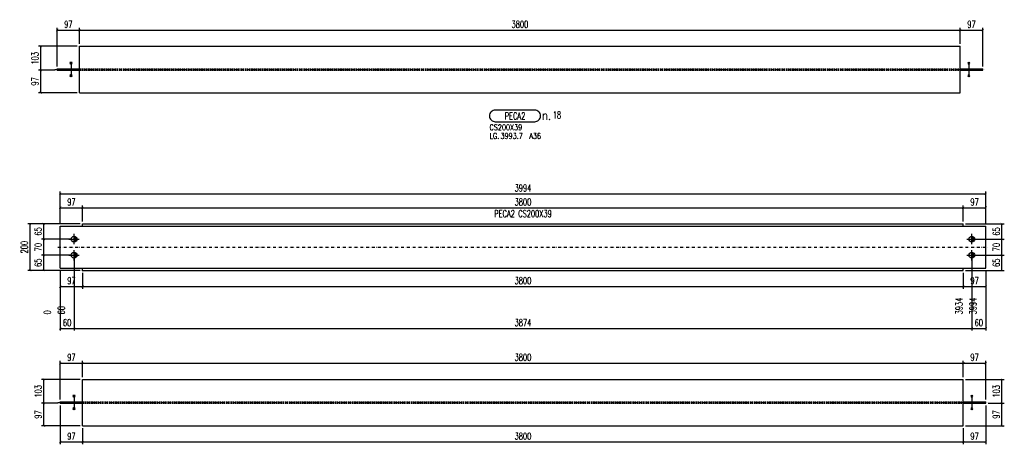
# Model space of a CAD drawing. Header units: feet. Extents: x 14665 to 61549, y 27474 to 37127.
# Tile 7 of 37: x 25659 to 29908, y 30495 to 32326. Entities that reach past the tile are written whole.
import ezdxf
from ezdxf.enums import TextEntityAlignment as Align

# ---------------------------------------------------------------- set-up
doc = ezdxf.new("R2010")
doc.units = ezdxf.units.FT
doc.header["$LTSCALE"] = 25
doc.header["$MEASUREMENT"] = 0
doc.linetypes.add('DASHDOT', pattern=[1, 0.5, -0.25, 0, -0.25])
doc.linetypes.add('HIDDEN', pattern=[0.375, 0.25, -0.125])
doc.layers.get('0').update_dxf_attribs({"linetype": 'CONTINUOUS'})
doc.layers.get('Defpoints').update_dxf_attribs({"linetype": 'CONTINUOUS'})
for name, color, linetype in [('A', 2, 'DASHDOT'), ('FORIR', 4, 'CONTINUOUS'), ('G', 3, 'CONTINUOUS'), ('MARK_DES', 2, 'CONTINUOUS'), ('MARK_MAT', 2, 'CONTINUOUS'), ('MARK_QTA', 4, 'CONTINUOUS'), ('MARK_SBA', 4, 'CONTINUOUS'), ('MARK_SLOT', 6, 'CONTINUOUS'), ('TR', 6, 'HIDDEN'), ('TXT1', 7, 'CONTINUOUS')]:
    doc.layers.add(name, color=color, linetype=linetype)
doc.styles.add('1', font='romans', dxfattribs={"width": 0.7, "height": 30})
doc.styles.add('MARK', font='ROMANS', dxfattribs={"width": 0.7})
doc.styles.add('ROMANS', font='ROMANS', dxfattribs={"width": 0.8, "height": 28})
doc.dimstyles.get("Standard").update_dxf_attribs({"dimtxt": 30, "dimasz": 1, "dimexe": 1, "dimexo": 1, "dimgap": 1, "dimtad": 1, "dimdec": 0, "dimdsep": 46, "dimtxsty": '1', "dimblk": 'ARCHTICK', "dimcen": 3, "dimclrd": 1, "dimclre": 1, "dimclrt": 3, "dimadec": 0, "dimazin": 0, "dimtfac": 1, "dimtdec": 0, "dimtix": 1, "dimtmove": 0, "dimatfit": 3, "dimfxl": 0, "dimtolj": 1, "dimarcsym": 0})

# ---------------------------------------------------------------- blocks, each defined once
blk = doc.blocks.new('M16')
for p, q in [((-22.2, 0), (22.2, 0)), ((0, -22.2), (0, 22.2))]:
    blk.add_line(p, q)
at = {"color": 4, "const_width": 12.3}
blk.add_lwpolyline([(0, -6.1, 1), (0, 6.1, 1)], format="xyb", dxfattribs=at)
blk.add_circle((0, 0), 12.3)
at = {"flags": 1}
blk.add_attdef('TOLE', (16.7, -8.3), '', height=5.26, dxfattribs=at)
blk = doc.blocks.new('_ArchTick')
at = {"color": 0, "linetype": 'ByBlock', "const_width": 0.15}
blk.add_lwpolyline([(-0.5, -0.5), (0.5, 0.5)], dxfattribs=at)
blk = doc.blocks.new('*D22')
at = {"layer": 'Defpoints', "color": 0, "transparency": 16777216}
for p in [(25931, 31515.1), (25931, 31445.1), (25834.1, 31435.6)]:
    blk.add_point(p, dxfattribs=at)
at = {"layer": 'TXT1', "color": 1, "lineweight": -2, "transparency": 16777216}
for p, q in [((25834.1, 31445.6), (25834.1, 31525.1)), ((25931, 31455.1), (25931, 31525.1)), ((25834.1, 31515.1), (25931, 31515.1))]:
    blk.add_line(p, q, dxfattribs=at)
at = {"layer": 'TXT1', "color": 1, "lineweight": -2, "transparency": 16777216, "xscale": 10, "yscale": 10, "zscale": 10, "rotation": 180}
blk.add_blockref('_ArchTick', (25834.1, 31515.1), dxfattribs=at)
at = {"layer": 'TXT1', "color": 1, "lineweight": -2, "transparency": 16777216, "xscale": 10, "yscale": 10, "zscale": 10}
blk.add_blockref('_ArchTick', (25931, 31515.1), dxfattribs=at)
at = {"layer": 'TXT1', "color": 3, "transparency": 16777216, "insert": (25882.6, 31540.1), "char_height": 30, "attachment_point": 5, "style": '1'}
blk.add_mtext('\\A1;97', dxfattribs=at)
blk = doc.blocks.new('*D23')
at = {"layer": 'Defpoints', "color": 0, "transparency": 16777216}
for p in [(29731, 31515.1), (25931, 31445.1), (29731, 31445.1)]:
    blk.add_point(p, dxfattribs=at)
at = {"layer": 'TXT1', "color": 1, "lineweight": -2, "transparency": 16777216}
for p, q in [((25931, 31455.1), (25931, 31525.1)), ((29731, 31455.1), (29731, 31525.1)), ((25931, 31515.1), (29731, 31515.1))]:
    blk.add_line(p, q, dxfattribs=at)
at = {"layer": 'TXT1', "color": 1, "lineweight": -2, "transparency": 16777216, "xscale": 10, "yscale": 10, "zscale": 10, "rotation": 180}
blk.add_blockref('_ArchTick', (25931, 31515.1), dxfattribs=at)
at = {"layer": 'TXT1', "color": 1, "lineweight": -2, "transparency": 16777216, "xscale": 10, "yscale": 10, "zscale": 10}
blk.add_blockref('_ArchTick', (29731, 31515.1), dxfattribs=at)
at = {"layer": 'TXT1', "color": 3, "transparency": 16777216, "insert": (27831, 31540.1), "char_height": 30, "attachment_point": 5, "style": '1'}
blk.add_mtext('\\A1;3800', dxfattribs=at)
blk = doc.blocks.new('*D24')
at = {"layer": 'Defpoints', "color": 0, "transparency": 16777216}
for p in [(29827.8, 31515.1), (29731, 31445.1), (29827.8, 31435.6)]:
    blk.add_point(p, dxfattribs=at)
at = {"layer": 'TXT1', "color": 1, "lineweight": -2, "transparency": 16777216}
for p, q in [((29731, 31455.1), (29731, 31525.1)), ((29827.8, 31445.6), (29827.8, 31525.1)), ((29731, 31515.1), (29827.8, 31515.1))]:
    blk.add_line(p, q, dxfattribs=at)
at = {"layer": 'TXT1', "color": 1, "lineweight": -2, "transparency": 16777216, "xscale": 10, "yscale": 10, "zscale": 10, "rotation": 180}
blk.add_blockref('_ArchTick', (29731, 31515.1), dxfattribs=at)
at = {"layer": 'TXT1', "color": 1, "lineweight": -2, "transparency": 16777216, "xscale": 10, "yscale": 10, "zscale": 10}
blk.add_blockref('_ArchTick', (29827.8, 31515.1), dxfattribs=at)
at = {"layer": 'TXT1', "color": 3, "transparency": 16777216, "insert": (29779.4, 31540.1), "char_height": 30, "attachment_point": 5, "style": '1'}
blk.add_mtext('\\A1;97', dxfattribs=at)
blk = doc.blocks.new('*D25')
at = {"layer": 'Defpoints', "color": 0, "transparency": 16777216}
for p in [(25834.1, 31254.6), (25931, 31245.1), (25931, 31175.1)]:
    blk.add_point(p, dxfattribs=at)
at = {"layer": 'TXT1', "color": 1, "lineweight": -2, "transparency": 16777216}
for p, q in [((25834.1, 31244.6), (25834.1, 31165.1)), ((25931, 31235.1), (25931, 31165.1)), ((25834.1, 31175.1), (25931, 31175.1))]:
    blk.add_line(p, q, dxfattribs=at)
at = {"layer": 'TXT1', "color": 1, "lineweight": -2, "transparency": 16777216, "xscale": 10, "yscale": 10, "zscale": 10, "rotation": 180}
blk.add_blockref('_ArchTick', (25834.1, 31175.1), dxfattribs=at)
at = {"layer": 'TXT1', "color": 1, "lineweight": -2, "transparency": 16777216, "xscale": 10, "yscale": 10, "zscale": 10}
blk.add_blockref('_ArchTick', (25931, 31175.1), dxfattribs=at)
at = {"layer": 'TXT1', "color": 3, "transparency": 16777216, "insert": (25882.6, 31200.1), "char_height": 30, "attachment_point": 5, "style": '1'}
blk.add_mtext('\\A1;97', dxfattribs=at)
blk = doc.blocks.new('*D26')
at = {"layer": 'Defpoints', "color": 0, "transparency": 16777216}
for p in [(25931, 31245.1), (29731, 31245.1), (29731, 31175.1)]:
    blk.add_point(p, dxfattribs=at)
at = {"layer": 'TXT1', "color": 1, "lineweight": -2, "transparency": 16777216}
for p, q in [((25931, 31235.1), (25931, 31165.1)), ((29731, 31235.1), (29731, 31165.1)), ((25931, 31175.1), (29731, 31175.1))]:
    blk.add_line(p, q, dxfattribs=at)
at = {"layer": 'TXT1', "color": 1, "lineweight": -2, "transparency": 16777216, "xscale": 10, "yscale": 10, "zscale": 10, "rotation": 180}
blk.add_blockref('_ArchTick', (25931, 31175.1), dxfattribs=at)
at = {"layer": 'TXT1', "color": 1, "lineweight": -2, "transparency": 16777216, "xscale": 10, "yscale": 10, "zscale": 10}
blk.add_blockref('_ArchTick', (29731, 31175.1), dxfattribs=at)
at = {"layer": 'TXT1', "color": 3, "transparency": 16777216, "insert": (27831, 31200.1), "char_height": 30, "attachment_point": 5, "style": '1'}
blk.add_mtext('\\A1;3800', dxfattribs=at)
blk = doc.blocks.new('*D27')
at = {"layer": 'Defpoints', "color": 0, "transparency": 16777216}
for p in [(29731, 31245.1), (29827.8, 31254.6), (29827.8, 31175.1)]:
    blk.add_point(p, dxfattribs=at)
at = {"layer": 'TXT1', "color": 1, "lineweight": -2, "transparency": 16777216}
for p, q in [((29731, 31235.1), (29731, 31165.1)), ((29827.8, 31244.6), (29827.8, 31165.1)), ((29731, 31175.1), (29827.8, 31175.1))]:
    blk.add_line(p, q, dxfattribs=at)
at = {"layer": 'TXT1', "color": 1, "lineweight": -2, "transparency": 16777216, "xscale": 10, "yscale": 10, "zscale": 10, "rotation": 180}
blk.add_blockref('_ArchTick', (29731, 31175.1), dxfattribs=at)
at = {"layer": 'TXT1', "color": 1, "lineweight": -2, "transparency": 16777216, "xscale": 10, "yscale": 10, "zscale": 10}
blk.add_blockref('_ArchTick', (29827.8, 31175.1), dxfattribs=at)
at = {"layer": 'TXT1', "color": 3, "transparency": 16777216, "insert": (29779.4, 31200.1), "char_height": 30, "attachment_point": 5, "style": '1'}
blk.add_mtext('\\A1;97', dxfattribs=at)
blk = doc.blocks.new('*D28')
at = {"layer": 'Defpoints', "color": 0, "transparency": 16777216}
for p in [(25894.1, 31310.1), (29767.8, 31310.1), (29767.8, 30995.1)]:
    blk.add_point(p, dxfattribs=at)
at = {"layer": 'TXT1', "color": 1, "lineweight": -2, "transparency": 16777216}
for p, q in [((25894.1, 31300.1), (25894.1, 30985.1)), ((29767.8, 31300.1), (29767.8, 30985.1)), ((25894.1, 30995.1), (29767.8, 30995.1))]:
    blk.add_line(p, q, dxfattribs=at)
at = {"layer": 'TXT1', "color": 1, "lineweight": -2, "transparency": 16777216, "xscale": 10, "yscale": 10, "zscale": 10, "rotation": 180}
blk.add_blockref('_ArchTick', (25894.1, 30995.1), dxfattribs=at)
at = {"layer": 'TXT1', "color": 1, "lineweight": -2, "transparency": 16777216, "xscale": 10, "yscale": 10, "zscale": 10}
blk.add_blockref('_ArchTick', (29767.8, 30995.1), dxfattribs=at)
at = {"layer": 'TXT1', "color": 3, "transparency": 16777216, "insert": (27831, 31020.1), "char_height": 30, "attachment_point": 5, "style": '1'}
blk.add_mtext('\\A1;3874', dxfattribs=at)
blk = doc.blocks.new('*D29')
at = {"layer": 'Defpoints', "color": 0, "transparency": 16777216}
for p in [(25894.1, 31310.1), (25834.1, 31254.6), (25894.1, 30995.1)]:
    blk.add_point(p, dxfattribs=at)
at = {"layer": 'TXT1', "color": 1, "lineweight": -2, "transparency": 16777216}
for p, q in [((25894.1, 31300.1), (25894.1, 30985.1)), ((25834.1, 31244.6), (25834.1, 30985.1)), ((25834.1, 30995.1), (25894.1, 30995.1))]:
    blk.add_line(p, q, dxfattribs=at)
at = {"layer": 'TXT1', "color": 1, "lineweight": -2, "transparency": 16777216, "xscale": 10, "yscale": 10, "zscale": 10, "rotation": 180}
blk.add_blockref('_ArchTick', (25834.1, 30995.1), dxfattribs=at)
at = {"layer": 'TXT1', "color": 1, "lineweight": -2, "transparency": 16777216, "xscale": 10, "yscale": 10, "zscale": 10}
blk.add_blockref('_ArchTick', (25894.1, 30995.1), dxfattribs=at)
at = {"layer": 'TXT1', "color": 3, "transparency": 16777216, "insert": (25864.1, 31020.1), "char_height": 30, "attachment_point": 5, "style": '1'}
blk.add_mtext('\\A1;60', dxfattribs=at)
blk = doc.blocks.new('*D30')
at = {"layer": 'Defpoints', "color": 0, "transparency": 16777216}
for p in [(29767.8, 31310.1), (29827.8, 31254.6), (29827.8, 30995.1)]:
    blk.add_point(p, dxfattribs=at)
at = {"layer": 'TXT1', "color": 1, "lineweight": -2, "transparency": 16777216}
for p, q in [((29767.8, 31300.1), (29767.8, 30985.1)), ((29827.8, 31244.6), (29827.8, 30985.1)), ((29767.8, 30995.1), (29827.8, 30995.1))]:
    blk.add_line(p, q, dxfattribs=at)
at = {"layer": 'TXT1', "color": 1, "lineweight": -2, "transparency": 16777216, "xscale": 10, "yscale": 10, "zscale": 10, "rotation": 180}
blk.add_blockref('_ArchTick', (29767.8, 30995.1), dxfattribs=at)
at = {"layer": 'TXT1', "color": 1, "lineweight": -2, "transparency": 16777216, "xscale": 10, "yscale": 10, "zscale": 10}
blk.add_blockref('_ArchTick', (29827.8, 30995.1), dxfattribs=at)
at = {"layer": 'TXT1', "color": 3, "transparency": 16777216, "insert": (29797.8, 31020.1), "char_height": 30, "attachment_point": 5, "style": '1'}
blk.add_mtext('\\A1;60', dxfattribs=at)
blk = doc.blocks.new('*D31')
at = {"layer": 'Defpoints', "color": 0, "transparency": 16777216}
for p in [(25764.1, 31380.1), (25894.1, 31380.1), (25894.1, 31310.1)]:
    blk.add_point(p, dxfattribs=at)
at = {"layer": 'TXT1', "color": 1, "lineweight": -2, "transparency": 16777216}
for p, q in [((25884.1, 31380.1), (25754.1, 31380.1)), ((25764.1, 31310.1), (25764.1, 31380.1)), ((25884.1, 31310.1), (25754.1, 31310.1))]:
    blk.add_line(p, q, dxfattribs=at)
at = {"layer": 'TXT1', "color": 1, "lineweight": -2, "transparency": 16777216, "xscale": 10, "yscale": 10, "zscale": 10}
for p, rotation in [((25764.1, 31380.1), 90), ((25764.1, 31310.1), 270)]:
    blk.add_blockref('_ArchTick', p, dxfattribs=dict(at, rotation=rotation))
at = {"layer": 'TXT1', "color": 3, "transparency": 16777216, "insert": (25739.1, 31345.1), "char_height": 30, "attachment_point": 5, "rotation": 90, "style": '1'}
blk.add_mtext('\\A1;70', dxfattribs=at)
blk = doc.blocks.new('*D32')
at = {"layer": 'Defpoints', "color": 0, "transparency": 16777216}
for p in [(25764.1, 31445.1), (25931, 31445.1), (25894.1, 31380.1)]:
    blk.add_point(p, dxfattribs=at)
at = {"layer": 'TXT1', "color": 1, "lineweight": -2, "transparency": 16777216}
for p, q in [((25921, 31445.1), (25754.1, 31445.1)), ((25764.1, 31380.1), (25764.1, 31445.1)), ((25884.1, 31380.1), (25754.1, 31380.1))]:
    blk.add_line(p, q, dxfattribs=at)
at = {"layer": 'TXT1', "color": 1, "lineweight": -2, "transparency": 16777216, "xscale": 10, "yscale": 10, "zscale": 10}
for p, rotation in [((25764.1, 31445.1), 90), ((25764.1, 31380.1), 270)]:
    blk.add_blockref('_ArchTick', p, dxfattribs=dict(at, rotation=rotation))
at = {"layer": 'TXT1', "color": 3, "transparency": 16777216, "insert": (25739.1, 31412.6), "char_height": 30, "attachment_point": 5, "rotation": 90, "style": '1'}
blk.add_mtext('\\A1;65', dxfattribs=at)
blk = doc.blocks.new('*D33')
at = {"layer": 'Defpoints', "color": 0, "transparency": 16777216}
for p in [(25764.1, 31310.1), (25894.1, 31310.1), (25931, 31245.1)]:
    blk.add_point(p, dxfattribs=at)
at = {"layer": 'TXT1', "color": 1, "lineweight": -2, "transparency": 16777216}
for p, q in [((25884.1, 31310.1), (25754.1, 31310.1)), ((25764.1, 31245.1), (25764.1, 31310.1)), ((25921, 31245.1), (25754.1, 31245.1))]:
    blk.add_line(p, q, dxfattribs=at)
at = {"layer": 'TXT1', "color": 1, "lineweight": -2, "transparency": 16777216, "xscale": 10, "yscale": 10, "zscale": 10}
for p, rotation in [((25764.1, 31310.1), 90), ((25764.1, 31245.1), 270)]:
    blk.add_blockref('_ArchTick', p, dxfattribs=dict(at, rotation=rotation))
at = {"layer": 'TXT1', "color": 3, "transparency": 16777216, "insert": (25739.1, 31277.6), "char_height": 30, "attachment_point": 5, "rotation": 90, "style": '1'}
blk.add_mtext('\\A1;65', dxfattribs=at)
blk = doc.blocks.new('*D34')
at = {"layer": 'Defpoints', "color": 0, "transparency": 16777216}
for p in [(29767.8, 31380.1), (29897.8, 31380.1), (29767.8, 31310.1)]:
    blk.add_point(p, dxfattribs=at)
at = {"layer": 'TXT1', "color": 1, "lineweight": -2, "transparency": 16777216}
for p, q in [((29777.8, 31380.1), (29907.8, 31380.1)), ((29897.8, 31310.1), (29897.8, 31380.1)), ((29777.8, 31310.1), (29907.8, 31310.1))]:
    blk.add_line(p, q, dxfattribs=at)
at = {"layer": 'TXT1', "color": 1, "lineweight": -2, "transparency": 16777216, "xscale": 10, "yscale": 10, "zscale": 10}
for p, rotation in [((29897.8, 31380.1), 90), ((29897.8, 31310.1), 270)]:
    blk.add_blockref('_ArchTick', p, dxfattribs=dict(at, rotation=rotation))
at = {"layer": 'TXT1', "color": 3, "transparency": 16777216, "insert": (29872.8, 31345.1), "char_height": 30, "attachment_point": 5, "rotation": 90, "style": '1'}
blk.add_mtext('\\A1;70', dxfattribs=at)
blk = doc.blocks.new('*D35')
at = {"layer": 'Defpoints', "color": 0, "transparency": 16777216}
for p in [(29731, 31445.1), (29897.8, 31445.1), (29767.8, 31380.1)]:
    blk.add_point(p, dxfattribs=at)
at = {"layer": 'TXT1', "color": 1, "lineweight": -2, "transparency": 16777216}
for p, q in [((29741, 31445.1), (29907.8, 31445.1)), ((29897.8, 31380.1), (29897.8, 31445.1)), ((29777.8, 31380.1), (29907.8, 31380.1))]:
    blk.add_line(p, q, dxfattribs=at)
at = {"layer": 'TXT1', "color": 1, "lineweight": -2, "transparency": 16777216, "xscale": 10, "yscale": 10, "zscale": 10}
for p, rotation in [((29897.8, 31445.1), 90), ((29897.8, 31380.1), 270)]:
    blk.add_blockref('_ArchTick', p, dxfattribs=dict(at, rotation=rotation))
at = {"layer": 'TXT1', "color": 3, "transparency": 16777216, "insert": (29872.8, 31412.6), "char_height": 30, "attachment_point": 5, "rotation": 90, "style": '1'}
blk.add_mtext('\\A1;65', dxfattribs=at)
blk = doc.blocks.new('*D36')
at = {"layer": 'Defpoints', "color": 0, "transparency": 16777216}
for p in [(29767.8, 31310.1), (29897.8, 31310.1), (29731, 31245.1)]:
    blk.add_point(p, dxfattribs=at)
at = {"layer": 'TXT1', "color": 1, "lineweight": -2, "transparency": 16777216}
for p, q in [((29777.8, 31310.1), (29907.8, 31310.1)), ((29897.8, 31245.1), (29897.8, 31310.1)), ((29741, 31245.1), (29907.8, 31245.1))]:
    blk.add_line(p, q, dxfattribs=at)
at = {"layer": 'TXT1', "color": 1, "lineweight": -2, "transparency": 16777216, "xscale": 10, "yscale": 10, "zscale": 10}
for p, rotation in [((29897.8, 31310.1), 90), ((29897.8, 31245.1), 270)]:
    blk.add_blockref('_ArchTick', p, dxfattribs=dict(at, rotation=rotation))
at = {"layer": 'TXT1', "color": 3, "transparency": 16777216, "insert": (29872.8, 31277.6), "char_height": 30, "attachment_point": 5, "rotation": 90, "style": '1'}
blk.add_mtext('\\A1;65', dxfattribs=at)
blk = doc.blocks.new('*D37')
at = {"layer": 'Defpoints', "color": 0, "transparency": 16777216}
for p in [(29827.8, 31575.1), (25834.1, 31435.6), (29827.8, 31435.6)]:
    blk.add_point(p, dxfattribs=at)
at = {"layer": 'TXT1', "color": 1, "lineweight": -2, "transparency": 16777216}
for p, q in [((25834.1, 31445.6), (25834.1, 31585.1)), ((25834.1, 31575.1), (29827.8, 31575.1)), ((29827.8, 31445.6), (29827.8, 31585.1))]:
    blk.add_line(p, q, dxfattribs=at)
at = {"layer": 'TXT1', "color": 1, "lineweight": -2, "transparency": 16777216, "xscale": 10, "yscale": 10, "zscale": 10, "rotation": 180}
blk.add_blockref('_ArchTick', (25834.1, 31575.1), dxfattribs=at)
at = {"layer": 'TXT1', "color": 1, "lineweight": -2, "transparency": 16777216, "xscale": 10, "yscale": 10, "zscale": 10}
blk.add_blockref('_ArchTick', (29827.8, 31575.1), dxfattribs=at)
at = {"layer": 'TXT1', "color": 3, "transparency": 16777216, "insert": (27831, 31600.1), "char_height": 30, "attachment_point": 5, "style": '1'}
blk.add_mtext('\\A1;3994', dxfattribs=at)
blk = doc.blocks.new('*D38')
at = {"layer": 'Defpoints', "color": 0, "transparency": 16777216}
for p in [(25704.1, 31445.1), (25931, 31445.1), (25931, 31245.1)]:
    blk.add_point(p, dxfattribs=at)
at = {"layer": 'TXT1', "color": 1, "lineweight": -2, "transparency": 16777216}
for p, q in [((25921, 31445.1), (25694.1, 31445.1)), ((25704.1, 31245.1), (25704.1, 31445.1)), ((25921, 31245.1), (25694.1, 31245.1))]:
    blk.add_line(p, q, dxfattribs=at)
at = {"layer": 'TXT1', "color": 1, "lineweight": -2, "transparency": 16777216, "xscale": 10, "yscale": 10, "zscale": 10}
for p, rotation in [((25704.1, 31445.1), 90), ((25704.1, 31245.1), 270)]:
    blk.add_blockref('_ArchTick', p, dxfattribs=dict(at, rotation=rotation))
at = {"layer": 'TXT1', "color": 3, "transparency": 16777216, "insert": (25679.1, 31345.1), "char_height": 30, "attachment_point": 5, "rotation": 90, "style": '1'}
blk.add_mtext('\\A1;200', dxfattribs=at)
blk = doc.blocks.new('3D_INFOM')
blk.add_point((0, 0))
at = {"layer": 'FORIR', "flags": 1}
for tag, p in [('MARK', (7.55, -4.31)), ('NUM_DIS', (7.55, -11.68)), ('NOT_PEZ', (45.73, -11.68)), ('QTA_PEZ', (7.55, -18.55)), ('TIP_PEZ', (45.73, -18.55)), ('COS_PEZ', (45.73, -26.33)), ('TRA_PEZ', (7.55, -26.33)), ('DES_PEZ', (7.55, -33.75))]:
    blk.add_attdef(tag, p, '', height=5, dxfattribs=at)
blk = doc.blocks.new('MS')
at = {"color": 6}
for p, q in [((-4.7, 22.8), (4.7, 32.1)), ((-4.7, 32.1), (4.7, 22.8)), ((-4.7, -22.8), (4.7, -32.1)), ((-4.7, -32.1), (4.7, -22.8))]:
    blk.add_line(p, q, dxfattribs=at)
at = {"color": 3}
blk.add_line((0, -32.1), (0, 32.1), dxfattribs=at)
at = {"flags": 1}
for tag, p, height in [('DIAM', (0, 0), 8.01), ('AVAN', (1.3, -18.2), 5.26), ('TOLE', (1.3, -9.7), 5.26), ('DIET', (1.3, -24.6), 5.26)]:
    blk.add_attdef(tag, p, '', height=height, dxfattribs=at)
blk = doc.blocks.new('*D41')
at = {"layer": 'Defpoints', "color": 0, "transparency": 16777216}
for p in [(25764.1, 30672), (25834.1, 30672), (25931, 30575.1)]:
    blk.add_point(p, dxfattribs=at)
at = {"layer": 'TXT1', "color": 1, "lineweight": -2, "transparency": 16777216}
for p, q in [((25824.1, 30672), (25754.1, 30672)), ((25764.1, 30575.1), (25764.1, 30672)), ((25921, 30575.1), (25754.1, 30575.1))]:
    blk.add_line(p, q, dxfattribs=at)
at = {"layer": 'TXT1', "color": 1, "lineweight": -2, "transparency": 16777216, "xscale": 10, "yscale": 10, "zscale": 10}
for p, rotation in [((25764.1, 30672), 90), ((25764.1, 30575.1), 270)]:
    blk.add_blockref('_ArchTick', p, dxfattribs=dict(at, rotation=rotation))
at = {"layer": 'TXT1', "color": 3, "transparency": 16777216, "insert": (25739.1, 30623.5), "char_height": 30, "attachment_point": 5, "rotation": 90, "style": '1'}
blk.add_mtext('\\A1;97', dxfattribs=at)
blk = doc.blocks.new('*D42')
at = {"layer": 'Defpoints', "color": 0, "transparency": 16777216}
for p in [(25764.1, 30775.1), (25931, 30775.1), (25834.1, 30672)]:
    blk.add_point(p, dxfattribs=at)
at = {"layer": 'TXT1', "color": 1, "lineweight": -2, "transparency": 16777216}
for p, q in [((25921, 30775.1), (25754.1, 30775.1)), ((25764.1, 30672), (25764.1, 30775.1)), ((25824.1, 30672), (25754.1, 30672))]:
    blk.add_line(p, q, dxfattribs=at)
at = {"layer": 'TXT1', "color": 1, "lineweight": -2, "transparency": 16777216, "xscale": 10, "yscale": 10, "zscale": 10}
for p, rotation in [((25764.1, 30775.1), 90), ((25764.1, 30672), 270)]:
    blk.add_blockref('_ArchTick', p, dxfattribs=dict(at, rotation=rotation))
at = {"layer": 'TXT1', "color": 3, "transparency": 16777216, "insert": (25739.1, 30723.5), "char_height": 30, "attachment_point": 5, "rotation": 90, "style": '1'}
blk.add_mtext('\\A1;103', dxfattribs=at)
blk = doc.blocks.new('*D43')
at = {"layer": 'Defpoints', "color": 0, "transparency": 16777216}
for p in [(25931, 30845.1), (25931, 30775.1), (25834.1, 30678.3)]:
    blk.add_point(p, dxfattribs=at)
at = {"layer": 'TXT1', "color": 1, "lineweight": -2, "transparency": 16777216}
for p, q in [((25834.1, 30688.3), (25834.1, 30855.1)), ((25834.1, 30845.1), (25931, 30845.1)), ((25931, 30785.1), (25931, 30855.1))]:
    blk.add_line(p, q, dxfattribs=at)
at = {"layer": 'TXT1', "color": 1, "lineweight": -2, "transparency": 16777216, "xscale": 10, "yscale": 10, "zscale": 10, "rotation": 180}
blk.add_blockref('_ArchTick', (25834.1, 30845.1), dxfattribs=at)
at = {"layer": 'TXT1', "color": 1, "lineweight": -2, "transparency": 16777216, "xscale": 10, "yscale": 10, "zscale": 10}
blk.add_blockref('_ArchTick', (25931, 30845.1), dxfattribs=at)
at = {"layer": 'TXT1', "color": 3, "transparency": 16777216, "insert": (25882.6, 30870.1), "char_height": 30, "attachment_point": 5, "style": '1'}
blk.add_mtext('\\A1;97', dxfattribs=at)
blk = doc.blocks.new('*D44')
at = {"layer": 'Defpoints', "color": 0, "transparency": 16777216}
for p in [(29731, 30845.1), (25931, 30775.1), (29731, 30775.1)]:
    blk.add_point(p, dxfattribs=at)
at = {"layer": 'TXT1', "color": 1, "lineweight": -2, "transparency": 16777216}
for p, q in [((25931, 30785.1), (25931, 30855.1)), ((25931, 30845.1), (29731, 30845.1)), ((29731, 30785.1), (29731, 30855.1))]:
    blk.add_line(p, q, dxfattribs=at)
at = {"layer": 'TXT1', "color": 1, "lineweight": -2, "transparency": 16777216, "xscale": 10, "yscale": 10, "zscale": 10, "rotation": 180}
blk.add_blockref('_ArchTick', (25931, 30845.1), dxfattribs=at)
at = {"layer": 'TXT1', "color": 1, "lineweight": -2, "transparency": 16777216, "xscale": 10, "yscale": 10, "zscale": 10}
blk.add_blockref('_ArchTick', (29731, 30845.1), dxfattribs=at)
at = {"layer": 'TXT1', "color": 3, "transparency": 16777216, "insert": (27831, 30870.1), "char_height": 30, "attachment_point": 5, "style": '1'}
blk.add_mtext('\\A1;3800', dxfattribs=at)
blk = doc.blocks.new('*D45')
at = {"layer": 'Defpoints', "color": 0, "transparency": 16777216}
for p in [(29827.8, 30845.1), (29731, 30775.1), (29827.8, 30678.3)]:
    blk.add_point(p, dxfattribs=at)
at = {"layer": 'TXT1', "color": 1, "lineweight": -2, "transparency": 16777216}
for p, q in [((29731, 30785.1), (29731, 30855.1)), ((29731, 30845.1), (29827.8, 30845.1)), ((29827.8, 30688.3), (29827.8, 30855.1))]:
    blk.add_line(p, q, dxfattribs=at)
at = {"layer": 'TXT1', "color": 1, "lineweight": -2, "transparency": 16777216, "xscale": 10, "yscale": 10, "zscale": 10, "rotation": 180}
blk.add_blockref('_ArchTick', (29731, 30845.1), dxfattribs=at)
at = {"layer": 'TXT1', "color": 1, "lineweight": -2, "transparency": 16777216, "xscale": 10, "yscale": 10, "zscale": 10}
blk.add_blockref('_ArchTick', (29827.8, 30845.1), dxfattribs=at)
at = {"layer": 'TXT1', "color": 3, "transparency": 16777216, "insert": (29779.4, 30870.1), "char_height": 30, "attachment_point": 5, "style": '1'}
blk.add_mtext('\\A1;97', dxfattribs=at)
blk = doc.blocks.new('*D46')
at = {"layer": 'Defpoints', "color": 0, "transparency": 16777216}
for p in [(29827.8, 30672), (29897.8, 30672), (29731, 30575.1)]:
    blk.add_point(p, dxfattribs=at)
at = {"layer": 'TXT1', "color": 1, "lineweight": -2, "transparency": 16777216}
for p, q in [((29837.8, 30672), (29907.8, 30672)), ((29897.8, 30575.1), (29897.8, 30672)), ((29741, 30575.1), (29907.8, 30575.1))]:
    blk.add_line(p, q, dxfattribs=at)
at = {"layer": 'TXT1', "color": 1, "lineweight": -2, "transparency": 16777216, "xscale": 10, "yscale": 10, "zscale": 10}
for p, rotation in [((29897.8, 30672), 90), ((29897.8, 30575.1), 270)]:
    blk.add_blockref('_ArchTick', p, dxfattribs=dict(at, rotation=rotation))
at = {"layer": 'TXT1', "color": 3, "transparency": 16777216, "insert": (29872.8, 30623.5), "char_height": 30, "attachment_point": 5, "rotation": 90, "style": '1'}
blk.add_mtext('\\A1;97', dxfattribs=at)
blk = doc.blocks.new('*D47')
at = {"layer": 'Defpoints', "color": 0, "transparency": 16777216}
for p in [(29731, 30775.1), (29897.8, 30775.1), (29827.8, 30672)]:
    blk.add_point(p, dxfattribs=at)
at = {"layer": 'TXT1', "color": 1, "lineweight": -2, "transparency": 16777216}
for p, q in [((29741, 30775.1), (29907.8, 30775.1)), ((29897.8, 30672), (29897.8, 30775.1)), ((29837.8, 30672), (29907.8, 30672))]:
    blk.add_line(p, q, dxfattribs=at)
at = {"layer": 'TXT1', "color": 1, "lineweight": -2, "transparency": 16777216, "xscale": 10, "yscale": 10, "zscale": 10}
for p, rotation in [((29897.8, 30775.1), 90), ((29897.8, 30672), 270)]:
    blk.add_blockref('_ArchTick', p, dxfattribs=dict(at, rotation=rotation))
at = {"layer": 'TXT1', "color": 3, "transparency": 16777216, "insert": (29872.8, 30723.5), "char_height": 30, "attachment_point": 5, "rotation": 90, "style": '1'}
blk.add_mtext('\\A1;103', dxfattribs=at)
blk = doc.blocks.new('*D48')
at = {"layer": 'Defpoints', "color": 0, "transparency": 16777216}
for p in [(25834.1, 30672), (25931, 30575.1), (25931, 30505.1)]:
    blk.add_point(p, dxfattribs=at)
at = {"layer": 'TXT1', "color": 1, "lineweight": -2, "transparency": 16777216}
for p, q in [((25834.1, 30662), (25834.1, 30495.1)), ((25931, 30565.1), (25931, 30495.1)), ((25834.1, 30505.1), (25931, 30505.1))]:
    blk.add_line(p, q, dxfattribs=at)
at = {"layer": 'TXT1', "color": 1, "lineweight": -2, "transparency": 16777216, "xscale": 10, "yscale": 10, "zscale": 10, "rotation": 180}
blk.add_blockref('_ArchTick', (25834.1, 30505.1), dxfattribs=at)
at = {"layer": 'TXT1', "color": 1, "lineweight": -2, "transparency": 16777216, "xscale": 10, "yscale": 10, "zscale": 10}
blk.add_blockref('_ArchTick', (25931, 30505.1), dxfattribs=at)
at = {"layer": 'TXT1', "color": 3, "transparency": 16777216, "insert": (25882.6, 30530.1), "char_height": 30, "attachment_point": 5, "style": '1'}
blk.add_mtext('\\A1;97', dxfattribs=at)
blk = doc.blocks.new('*D49')
at = {"layer": 'Defpoints', "color": 0, "transparency": 16777216}
for p in [(25931, 30575.1), (29731, 30575.1), (29731, 30505.1)]:
    blk.add_point(p, dxfattribs=at)
at = {"layer": 'TXT1', "color": 1, "lineweight": -2, "transparency": 16777216}
for p, q in [((25931, 30565.1), (25931, 30495.1)), ((29731, 30565.1), (29731, 30495.1)), ((25931, 30505.1), (29731, 30505.1))]:
    blk.add_line(p, q, dxfattribs=at)
at = {"layer": 'TXT1', "color": 1, "lineweight": -2, "transparency": 16777216, "xscale": 10, "yscale": 10, "zscale": 10, "rotation": 180}
blk.add_blockref('_ArchTick', (25931, 30505.1), dxfattribs=at)
at = {"layer": 'TXT1', "color": 1, "lineweight": -2, "transparency": 16777216, "xscale": 10, "yscale": 10, "zscale": 10}
blk.add_blockref('_ArchTick', (29731, 30505.1), dxfattribs=at)
at = {"layer": 'TXT1', "color": 3, "transparency": 16777216, "insert": (27831, 30530.1), "char_height": 30, "attachment_point": 5, "style": '1'}
blk.add_mtext('\\A1;3800', dxfattribs=at)
blk = doc.blocks.new('*D50')
at = {"layer": 'Defpoints', "color": 0, "transparency": 16777216}
for p in [(29827.8, 30672), (29731, 30575.1), (29827.8, 30505.1)]:
    blk.add_point(p, dxfattribs=at)
at = {"layer": 'TXT1', "color": 1, "lineweight": -2, "transparency": 16777216}
for p, q in [((29827.8, 30662), (29827.8, 30495.1)), ((29731, 30565.1), (29731, 30495.1)), ((29731, 30505.1), (29827.8, 30505.1))]:
    blk.add_line(p, q, dxfattribs=at)
at = {"layer": 'TXT1', "color": 1, "lineweight": -2, "transparency": 16777216, "xscale": 10, "yscale": 10, "zscale": 10, "rotation": 180}
blk.add_blockref('_ArchTick', (29731, 30505.1), dxfattribs=at)
at = {"layer": 'TXT1', "color": 1, "lineweight": -2, "transparency": 16777216, "xscale": 10, "yscale": 10, "zscale": 10}
blk.add_blockref('_ArchTick', (29827.8, 30505.1), dxfattribs=at)
at = {"layer": 'TXT1', "color": 3, "transparency": 16777216, "insert": (29779.4, 30530.1), "char_height": 30, "attachment_point": 5, "style": '1'}
blk.add_mtext('\\A1;97', dxfattribs=at)
blk = doc.blocks.new('3D_INFOPOS')
blk.add_point((0, 0))
at = {"layer": 'FORIR', "flags": 1}
for tag, p in [('POS_PEZ', (7.6, -4.3)), ('MAT_PRO', (7.6, -11.9))]:
    blk.add_attdef(tag, p, '', height=5.26, dxfattribs=at)
blk = doc.blocks.new('*D131')
at = {"layer": 'Defpoints', "color": 0, "transparency": 16777216}
for p in [(25917.8, 32281.2), (25917.8, 32211.2), (25821, 32114.3)]:
    blk.add_point(p, dxfattribs=at)
at = {"layer": 'TXT1', "color": 1, "lineweight": -2, "transparency": 16777216}
for p, q in [((25821, 32124.3), (25821, 32291.2)), ((25917.8, 32221.2), (25917.8, 32291.2)), ((25821, 32281.2), (25917.8, 32281.2))]:
    blk.add_line(p, q, dxfattribs=at)
at = {"layer": 'TXT1', "color": 1, "lineweight": -2, "transparency": 16777216, "xscale": 10, "yscale": 10, "zscale": 10, "rotation": 180}
blk.add_blockref('_ArchTick', (25821, 32281.2), dxfattribs=at)
at = {"layer": 'TXT1', "color": 1, "lineweight": -2, "transparency": 16777216, "xscale": 10, "yscale": 10, "zscale": 10}
blk.add_blockref('_ArchTick', (25917.8, 32281.2), dxfattribs=at)
at = {"layer": 'TXT1', "color": 3, "transparency": 16777216, "insert": (25869.4, 32306.2), "char_height": 30, "attachment_point": 5, "style": '1'}
blk.add_mtext('\\A1;97', dxfattribs=at)
blk = doc.blocks.new('*D132')
at = {"layer": 'Defpoints', "color": 0, "transparency": 16777216}
for p in [(29717.8, 32281.2), (25917.8, 32211.2), (29717.8, 32211.2)]:
    blk.add_point(p, dxfattribs=at)
at = {"layer": 'TXT1', "color": 1, "lineweight": -2, "transparency": 16777216}
for p, q in [((25917.8, 32221.2), (25917.8, 32291.2)), ((29717.8, 32221.2), (29717.8, 32291.2)), ((25917.8, 32281.2), (29717.8, 32281.2))]:
    blk.add_line(p, q, dxfattribs=at)
at = {"layer": 'TXT1', "color": 1, "lineweight": -2, "transparency": 16777216, "xscale": 10, "yscale": 10, "zscale": 10, "rotation": 180}
blk.add_blockref('_ArchTick', (25917.8, 32281.2), dxfattribs=at)
at = {"layer": 'TXT1', "color": 1, "lineweight": -2, "transparency": 16777216, "xscale": 10, "yscale": 10, "zscale": 10}
blk.add_blockref('_ArchTick', (29717.8, 32281.2), dxfattribs=at)
at = {"layer": 'TXT1', "color": 3, "transparency": 16777216, "insert": (27817.8, 32306.2), "char_height": 30, "attachment_point": 5, "style": '1'}
blk.add_mtext('\\A1;3800', dxfattribs=at)
blk = doc.blocks.new('*D133')
at = {"layer": 'Defpoints', "color": 0, "transparency": 16777216}
for p in [(29814.7, 32281.2), (29717.8, 32211.2), (29814.7, 32114.3)]:
    blk.add_point(p, dxfattribs=at)
at = {"layer": 'TXT1', "color": 1, "lineweight": -2, "transparency": 16777216}
for p, q in [((29717.8, 32221.2), (29717.8, 32291.2)), ((29814.7, 32124.3), (29814.7, 32291.2)), ((29717.8, 32281.2), (29814.7, 32281.2))]:
    blk.add_line(p, q, dxfattribs=at)
at = {"layer": 'TXT1', "color": 1, "lineweight": -2, "transparency": 16777216, "xscale": 10, "yscale": 10, "zscale": 10, "rotation": 180}
blk.add_blockref('_ArchTick', (29717.8, 32281.2), dxfattribs=at)
at = {"layer": 'TXT1', "color": 1, "lineweight": -2, "transparency": 16777216, "xscale": 10, "yscale": 10, "zscale": 10}
blk.add_blockref('_ArchTick', (29814.7, 32281.2), dxfattribs=at)
at = {"layer": 'TXT1', "color": 3, "transparency": 16777216, "insert": (29766.2, 32306.2), "char_height": 30, "attachment_point": 5, "style": '1'}
blk.add_mtext('\\A1;97', dxfattribs=at)
blk = doc.blocks.new('*D134')
at = {"layer": 'Defpoints', "color": 0, "transparency": 16777216}
for p in [(25751, 32108), (25821, 32108), (25917.8, 32011.2)]:
    blk.add_point(p, dxfattribs=at)
at = {"layer": 'TXT1', "color": 1, "lineweight": -2, "transparency": 16777216}
for p, q in [((25811, 32108), (25741, 32108)), ((25751, 32011.2), (25751, 32108)), ((25907.8, 32011.2), (25741, 32011.2))]:
    blk.add_line(p, q, dxfattribs=at)
at = {"layer": 'TXT1', "color": 1, "lineweight": -2, "transparency": 16777216, "xscale": 10, "yscale": 10, "zscale": 10}
for p, rotation in [((25751, 32108), 90), ((25751, 32011.2), 270)]:
    blk.add_blockref('_ArchTick', p, dxfattribs=dict(at, rotation=rotation))
at = {"layer": 'TXT1', "color": 3, "transparency": 16777216, "insert": (25726, 32059.6), "char_height": 30, "attachment_point": 5, "rotation": 90, "style": '1'}
blk.add_mtext('\\A1;97', dxfattribs=at)
blk = doc.blocks.new('*D135')
at = {"layer": 'Defpoints', "color": 0, "transparency": 16777216}
for p in [(25751, 32211.2), (25917.8, 32211.2), (25821, 32108)]:
    blk.add_point(p, dxfattribs=at)
at = {"layer": 'TXT1', "color": 1, "lineweight": -2, "transparency": 16777216}
for p, q in [((25907.8, 32211.2), (25741, 32211.2)), ((25751, 32108), (25751, 32211.2)), ((25811, 32108), (25741, 32108))]:
    blk.add_line(p, q, dxfattribs=at)
at = {"layer": 'TXT1', "color": 1, "lineweight": -2, "transparency": 16777216, "xscale": 10, "yscale": 10, "zscale": 10}
for p, rotation in [((25751, 32211.2), 90), ((25751, 32108), 270)]:
    blk.add_blockref('_ArchTick', p, dxfattribs=dict(at, rotation=rotation))
at = {"layer": 'TXT1', "color": 3, "transparency": 16777216, "insert": (25726, 32159.6), "char_height": 30, "attachment_point": 5, "rotation": 90, "style": '1'}
blk.add_mtext('\\A1;103', dxfattribs=at)
blk = doc.blocks.new('M8_PRO')
at = {"layer": 'MARK_SLOT'}
blk.add_lwpolyline([(2.5, 0), (19.5, 0, 0.414214), (22, 2.5), (22, 2.5, 0.414214), (19.5, 5), (2.5, 5, 0.414214), (0, 2.5), (0, 2.5, 0.414214)], format="xyb", close=True, dxfattribs=at)
at = {"style": 'MARK', "width": 0.7, "flags": 1}
for tag, p in [('TRA_PEZ', (-2.05, 4.97)), ('SUN_LIS', (-2.05, 3.9)), ('PUN_LIS', (-2.05, 4.44)), ('TIP_PEZ', (-2.05, 2.29)), ('COD_PEZ', (-2.05, 0.69)), ('COS_PEZ', (-2.05, 0.15)), ('DES_PEZ', (-2.05, 3.37)), ('NOT_PEZ', (-2.05, 2.83)), ('ING_PEZ', (-2.05, 1.76)), ('MCL_PEZ', (-2.05, 1.22)), ('DIM_PRO', (-2.05, -0.38))]:
    blk.add_attdef(tag, p, '', height=0.35, dxfattribs=at)
at = {"style": 'MARK', "width": 0.7}
blk.add_attdef('MAR_PEZ', text='', height=3, dxfattribs=at).set_placement((11, 2.5), align=Align.MIDDLE)
at = {"layer": 'MARK_DES', "style": 'MARK', "width": 0.7}
blk.add_text('LG.', height=2.5, dxfattribs=at).set_placement((0, -7.4))
for tag, p in [('NOM_PRO', (0, -3.7)), ('LUN_PRO', (4.73, -7.4))]:
    blk.add_attdef(tag, p, '', height=2.5, dxfattribs=at)
at = {"layer": 'MARK_MAT', "style": 'MARK', "width": 0.7}
blk.add_attdef('MAT_PRO', (17.13, -7.4), '', height=2.5, dxfattribs=at)
at = {"layer": 'MARK_QTA', "style": 'ROMANS', "width": 0.8}
blk.add_text('n.', height=4, dxfattribs=at).set_placement((24.62, 2.75), align=Align.MIDDLE)
at = {"layer": 'MARK_QTA', "style": 'MARK', "width": 0.7}
blk.add_attdef('QTA_PEZ', (27.29, 1.42), '', height=3, dxfattribs=at)
at = {"layer": 'MARK_SBA', "style": 'MARK', "width": 0.7}
blk.add_attdef('SBA_PEZ', text='', height=2, dxfattribs=at).set_placement((10.88, 5.73), align=Align.BOTTOM_CENTER)

msp = doc.modelspace()

# ---------------------------------------------------------------- linework, layer by layer
at = {"layer": 'A'}
for p, q in [((25811, 32111.2), (29824.7, 32111.2)), ((25824.1, 31345.1), (29837.8, 31345.1)), ((25824.1, 30675.1), (29837.8, 30675.1))]:
    msp.add_line(p, q, dxfattribs=at)
for p in [(29763.2, 32108), (25931, 31245.1), (29776.3, 30672)]:
    msp.add_point(p, dxfattribs=at)
at = {"layer": 'G'}
for p, q in [((25917.8, 32211.2), (29717.8, 32211.2)), ((25917.8, 32011.2), (25917.8, 32211.2)), ((29717.8, 32011.2), (29717.8, 32211.2)), ((25821, 32114.3), (25917.8, 32114.3)), ((25821, 32108), (25821, 32114.3)), ((25821, 32108), (25917.8, 32108)), ((29717.8, 32114.3), (29814.7, 32114.3)), ((29717.8, 32108), (29814.7, 32108)), ((29814.7, 32108), (29814.7, 32114.3)), ((25917.8, 32011.2), (29717.8, 32011.2)), ((25931, 31445.1), (29731, 31445.1)), ((25931, 31435.6), (25931, 31445.1)), ((29731, 31435.6), (29731, 31445.1)), ((25834.1, 31435.6), (29827.8, 31435.6)), ((25834.1, 31254.6), (25834.1, 31435.6)), ((29827.8, 31254.6), (29827.8, 31435.6)), ((25834.1, 31254.6), (29827.8, 31254.6)), ((25931, 31245.1), (25931, 31254.6)), ((25931, 31245.1), (29731, 31245.1)), ((29731, 31245.1), (29731, 31254.6)), ((25931, 30775.1), (29731, 30775.1)), ((25931, 30575.1), (25931, 30775.1)), ((29731, 30575.1), (29731, 30775.1)), ((25834.1, 30678.3), (25931, 30678.3)), ((25834.1, 30672), (25834.1, 30678.3)), ((29731, 30678.3), (29827.8, 30678.3)), ((29827.8, 30672), (29827.8, 30678.3)), ((25834.1, 30672), (25931, 30672)), ((29731, 30672), (29827.8, 30672)), ((25931, 30575.1), (29731, 30575.1))]:
    msp.add_line(p, q, dxfattribs=at)
for p in [(29763.2, 32108), (25931, 31245.1), (29776.3, 30672)]:
    msp.add_point(p, dxfattribs=at)
at = {"layer": 'TR'}
for p, q in [((25872.5, 32108), (25872.5, 32114.3)), ((25889.5, 32108), (25889.5, 32114.3)), ((25917.8, 32114.3), (29717.8, 32114.3)), ((25917.8, 32108), (29717.8, 32108)), ((29746.2, 32108), (29746.2, 32114.3)), ((29763.2, 32108), (29763.2, 32114.3)), ((25885.6, 30672), (25885.6, 30678.3)), ((25902.6, 30672), (25902.6, 30678.3)), ((25931, 30678.3), (29731, 30678.3)), ((29759.3, 30672), (29759.3, 30678.3)), ((29776.3, 30672), (29776.3, 30678.3)), ((25931, 30672), (29731, 30672))]:
    msp.add_line(p, q, dxfattribs=at)
for p in [(29763.2, 32108), (25931, 31245.1), (29776.3, 30672)]:
    msp.add_point(p, dxfattribs=at)
at = {"layer": 'TXT1'}
for p, q in [((25894.1, 31310.1), (25894.1, 31055.1)), ((29767.8, 31310.1), (29767.8, 31055.1)), ((25834.1, 31245.1), (25834.1, 31055.1)), ((29827.8, 31245.1), (29827.8, 31055.1))]:
    msp.add_line(p, q, dxfattribs=at)

# ---------------------------------------------------------------- block references
at = {"rotation": 180}
for p in [(25881, 32111.2), (29754.7, 32111.2), (25894.1, 30675.1), (29767.8, 30675.1)]:
    msp.add_blockref('MS', p, dxfattribs=at)
for name, p in [('3D_INFOPOS', (27817.8, 32111.2)), ('M16', (25894.1, 31380.1)), ('M16', (29767.8, 31380.1)), ('M16', (25894.1, 31310.1)), ('M16', (29767.8, 31310.1))]:
    msp.add_blockref(name, p)
at = {"xscale": 10, "yscale": 10, "zscale": 10}
for p in [(27817.8, 32111.2), (27831, 31345.1), (27831, 30675.1)]:
    msp.add_blockref('3D_INFOM', p, dxfattribs=at)
msp.add_blockref('M8_PRO', (27686.7, 31886.2), dxfattribs=at).add_auto_attribs({'NOM_PRO': 'CS200X39', 'LUN_PRO': '3993.7', 'MAT_PRO': 'A36', 'QTA_PEZ': '18', 'MAR_PEZ': 'PECA2'})

# ---------------------------------------------------------------- texts
at = {"layer": 'TXT1', "color": 7, "style": '1', "width": 0.7}
msp.add_text('PECA2 CS200X39', height=30, dxfattribs=at).set_placement((27831, 31465.1), align=Align.BOTTOM_CENTER)
at = {"layer": 'TXT1', "style": '1', "width": 0.7}
for s, p in [('3934', (29727.8, 31055.1)), ('3994', (29787.8, 31055.1)), ('0', (25794.1, 31055.1)), ('60', (25854.1, 31055.1))]:
    msp.add_text(s, height=30, rotation=90, dxfattribs=at).set_placement(p)

# ---------------------------------------------------------------- dimensions: what is measured, and where the dimension line sits
at = {"layer": 'TXT1'}
for base, p1, p2, picture, middle in [((25917.8, 32281.2), (25821, 32114.3), (25917.8, 32211.2), '*D131', (25869.4, 32306.2)), ((29717.8, 32281.2), (25917.8, 32211.2), (29717.8, 32211.2), '*D132', (27817.8, 32306.2)), ((29814.7, 32281.2), (29717.8, 32211.2), (29814.7, 32114.3), '*D133', (29766.2, 32306.2)), ((29827.8, 31575.1), (25834.1, 31435.6), (29827.8, 31435.6), '*D37', (27831, 31600.1)), ((25931, 31515.1), (25834.1, 31435.6), (25931, 31445.1), '*D22', (25882.6, 31540.1)), ((29731, 31515.1), (25931, 31445.1), (29731, 31445.1), '*D23', (27831, 31540.1)), ((29827.8, 31515.1), (29731, 31445.1), (29827.8, 31435.6), '*D24', (29779.4, 31540.1)), ((25894.1, 30995.1), (25834.1, 31254.6), (25894.1, 31310.1), '*D29', (25864.1, 31020.1)), ((29767.8, 30995.1), (25894.1, 31310.1), (29767.8, 31310.1), '*D28', (27831, 31020.1)), ((29827.8, 30995.1), (29767.8, 31310.1), (29827.8, 31254.6), '*D30', (29797.8, 31020.1)), ((25931, 31175.1), (25834.1, 31254.6), (25931, 31245.1), '*D25', (25882.6, 31200.1)), ((29731, 31175.1), (25931, 31245.1), (29731, 31245.1), '*D26', (27831, 31200.1)), ((29827.8, 31175.1), (29731, 31245.1), (29827.8, 31254.6), '*D27', (29779.4, 31200.1)), ((25931, 30845.1), (25834.1, 30678.3), (25931, 30775.1), '*D43', (25882.6, 30870.1)), ((29731, 30845.1), (25931, 30775.1), (29731, 30775.1), '*D44', (27831, 30870.1)), ((29827.8, 30845.1), (29731, 30775.1), (29827.8, 30678.3), '*D45', (29779.4, 30870.1)), ((25931, 30505.1), (25834.1, 30672), (25931, 30575.1), '*D48', (25882.6, 30530.1)), ((29827.8, 30505.1), (29731, 30575.1), (29827.8, 30672), '*D50', (29779.4, 30530.1)), ((29731, 30505.1), (25931, 30575.1), (29731, 30575.1), '*D49', (27831, 30530.1))]:
    dim = msp.add_linear_dim(base=base, p1=p1, p2=p2, dimstyle='Standard', override={"dimscale": 10}, dxfattribs=at)
    dim.commit()
    dim.dimension.update_dxf_attribs({"geometry": picture, "text_midpoint": middle})
for base, p1, p2, picture, middle in [((25751, 32211.2), (25821, 32108), (25917.8, 32211.2), '*D135', (25726, 32159.6)), ((25751, 32108), (25917.8, 32011.2), (25821, 32108), '*D134', (25726, 32059.6)), ((25704.1, 31445.1), (25931, 31245.1), (25931, 31445.1), '*D38', (25679.1, 31345.1)), ((25764.1, 31445.1), (25894.1, 31380.1), (25931, 31445.1), '*D32', (25739.1, 31412.6)), ((29897.8, 31445.1), (29767.8, 31380.1), (29731, 31445.1), '*D35', (29872.8, 31412.6)), ((25764.1, 31380.1), (25894.1, 31310.1), (25894.1, 31380.1), '*D31', (25739.1, 31345.1)), ((29897.8, 31380.1), (29767.8, 31310.1), (29767.8, 31380.1), '*D34', (29872.8, 31345.1)), ((25764.1, 31310.1), (25931, 31245.1), (25894.1, 31310.1), '*D33', (25739.1, 31277.6)), ((29897.8, 31310.1), (29731, 31245.1), (29767.8, 31310.1), '*D36', (29872.8, 31277.6)), ((25764.1, 30775.1), (25834.1, 30672), (25931, 30775.1), '*D42', (25739.1, 30723.5)), ((29897.8, 30775.1), (29827.8, 30672), (29731, 30775.1), '*D47', (29872.8, 30723.5)), ((25764.1, 30672), (25931, 30575.1), (25834.1, 30672), '*D41', (25739.1, 30623.5)), ((29897.8, 30672), (29731, 30575.1), (29827.8, 30672), '*D46', (29872.8, 30623.5))]:
    dim = msp.add_linear_dim(base=base, p1=p1, p2=p2, angle=90, dimstyle='Standard', override={"dimscale": 10}, dxfattribs=at)
    dim.commit()
    dim.dimension.update_dxf_attribs({"geometry": picture, "text_midpoint": middle})

doc.saveas('drawing.dxf')
